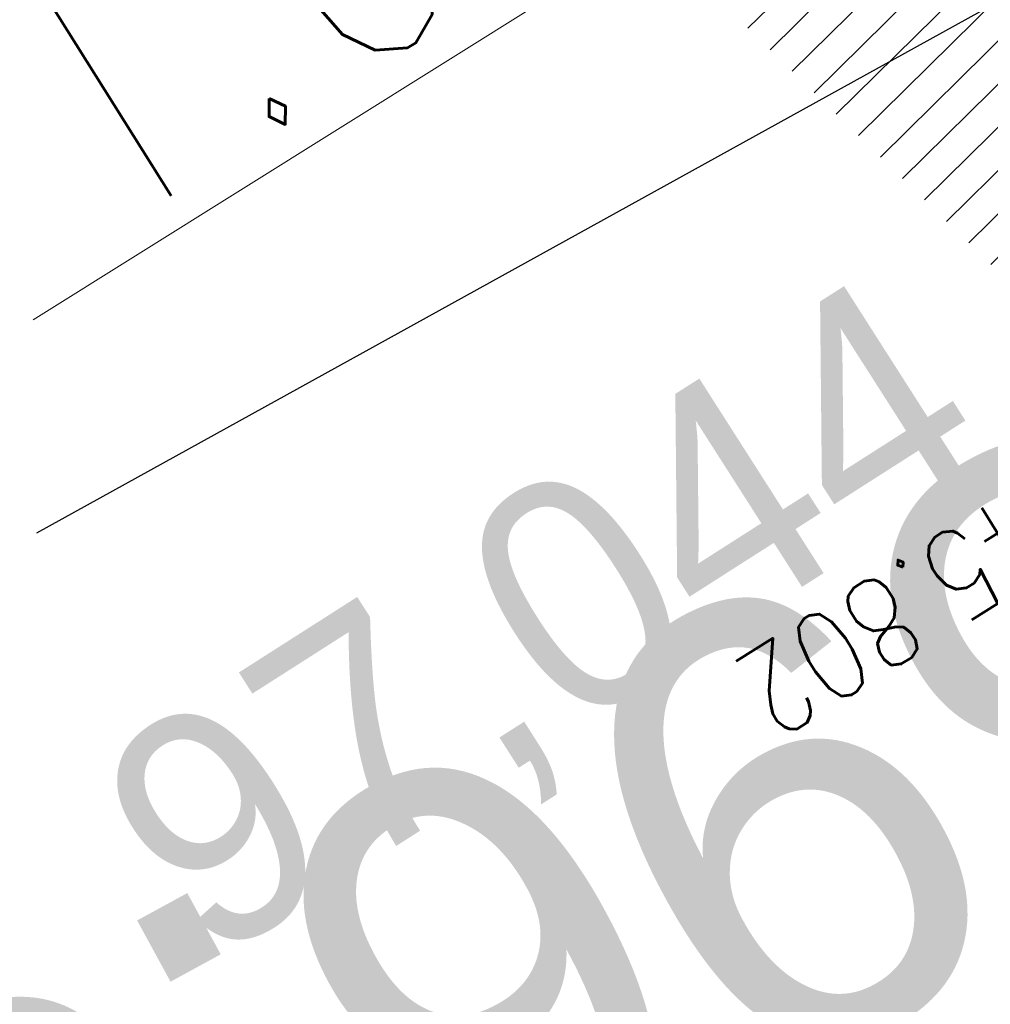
# Model space of a CAD drawing. Header units: metres. Extents: x 3458045 to 3462392, y 5482308 to 5484762.
# Tile 91 of 256: x 3459765.67 to 3459767.56, y 5483558 to 5483559.92. Entities that reach past the tile are written whole.
import ezdxf
from ezdxf.enums import TextEntityAlignment as Align

# ---------------------------------------------------------------- set-up
doc = ezdxf.new("R2010")
doc.units = ezdxf.units.M
doc.header["$PDMODE"] = 3
doc.header["$PDSIZE"] = 0.1
doc.linetypes.add('AUSGEZOGEN', pattern=[2, 1, 1])
doc.linetypes.add('STRICHPUNKT2', pattern=[12.7, 6.35, -3.175, 0, -3.175])
doc.layers.get('0').update_dxf_attribs({"linetype": 'CONTINUOUS'})
doc.layers.get('DEFPOINTS').update_dxf_attribs({"linetype": 'CONTINUOUS'})
for name, color, linetype in [('SP_ACHSE_8901', 7, 'CONTINUOUS'), ('SP_ACHSE_8911', 7, 'CONTINUOUS'), ('SP_AXIS', 7, 'CONTINUOUS'), ('SP_Blockfugen', 2, 'STRICHPUNKT2'), ('SP_Rückbau', 40, 'AUSGEZOGEN'), ('SP_Vb_Planung', 10, 'CONTINUOUS'), ('SP_VERM-VA-B44', 150, 'CONTINUOUS'), ('T__AXIS', 3, 'CONTINUOUS')]:
    doc.layers.add(name, color=color, linetype=linetype)
doc.styles.add('K_ISOCP', font='k_isocp.shx')
doc.styles.add('SIMPLEX8', font='simplexd.shx', dxfattribs={"width": 0.8})
doc.styles.add('SP_F', font='romans.shx', dxfattribs={"width": 0.7, "bigfont": 'sp_f.shx'})
doc.linetypes.add('EISENBAHN', pattern='A,0.15,[130,ltypeshp.shx,S=0.25,R=0,X=0,Y=0],0.15', length=0.3)
doc.dimstyles.new('SOFI25$0', dxfattribs={"dimtxt": 2.5, "dimasz": 0.25, "dimexe": 0.9, "dimexo": 0.625, "dimgap": 0.675, "dimtad": 1, "dimdec": 3, "dimrnd": 0.001, "dimzin": 1, "dimdsep": 46, "dimtxsty": 'SP_F', "dimblk1": 'SOF_BEMSTR1', "dimblk2": 'SOF_BEMSTR2', "dimsah": 1, "dimcen": 2.5, "dimse1": 1, "dimse2": 1, "dimclrd": 1, "dimclre": 1, "dimclrt": 1, "dimaunit": 2, "dimadec": 3, "dimazin": 0, "dimtfac": 1, "dimtdec": 3, "dimtmove": 0, "dimatfit": 3, "dimfxl": 1, "dimtolj": 1, "dimtzin": 0, "dimlwd": 0, "dimlwe": 0, "dimarcsym": 0})

# ---------------------------------------------------------------- blocks, each defined once
blk = doc.blocks.new('kmr_li')
at = {"color": 1, "linetype": 'Continuous', "style": 'K_ISOCP'}
blk.add_attdef('STATION', text='', height=1, rotation=270.000058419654, dxfattribs=at).set_placement((-3.663735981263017e-15, 4.40404775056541), align=Align.MIDDLE_RIGHT)
blk.add_attdef('PARAOL', text='', height=1, rotation=270.000058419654, dxfattribs=at).set_placement((0.5, 1), align=Align.BOTTOM_RIGHT)
blk.add_attdef('PARAUL', text='', height=1, rotation=270.000058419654, dxfattribs=at).set_placement((-0.5, 1), align=Align.TOP_RIGHT)
blk = doc.blocks.new('kmr_re')
at = {"color": 1, "linetype": 'Continuous', "style": 'K_ISOCP'}
blk.add_attdef('PARAUL', text='', height=1, rotation=270.000058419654, dxfattribs=at).set_placement((-0.5, -1), align=Align.TOP_LEFT)
blk.add_attdef('PARAOL', text='', height=1, rotation=270.000058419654, dxfattribs=at).set_placement((0.5, -1), align=Align.BOTTOM_LEFT)
blk.add_attdef('STATION', text='', height=1, rotation=270.000058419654, dxfattribs=at).set_placement((0, -3.57143), align=Align.MIDDLE_LEFT)
blk = doc.blocks.new('SOF_BEMSTR2')
at = {"color": 0, "linetype": 'ByBlock', "lineweight": -2}
for p, q in [((0, -20), (0, 8.5)), ((3.535, 3.535), (-3.535, -3.535)), ((-5, 0), (5, 0))]:
    blk.add_line(p, q, dxfattribs=at)
blk = doc.blocks.new('SOF_BEMSTR1')
at = {"color": 0, "linetype": 'ByBlock', "lineweight": -2}
for p, q in [((0, 20), (0, -8.5)), ((3.535, 3.535), (-3.535, -3.535)), ((-5, 0), (5, 0))]:
    blk.add_line(p, q, dxfattribs=at)
blk = doc.blocks.new('*D103')
at = {"layer": 'DEFPOINTS', "color": 0, "linetype": 'AUSGEZOGEN', "transparency": 16777216}
for p in [(3459767.336364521, 5483560.358917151), (3459769.485442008, 5483560.076529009), (3459768.068534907, 5483559.189446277)]:
    blk.add_point(p, dxfattribs=at)
at = {"layer": 'SP_VERM-VA-B44', "color": 1, "linetype": 'AUSGEZOGEN', "lineweight": 0, "transparency": 16777216}
for p, q in [((3459768.700297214, 5483561.212834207), (3459767.389338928, 5483560.392082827)), ((3459767.336364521, 5483560.358917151), (3459765.694157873, 5483559.330781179))]:
    blk.add_line(p, q, dxfattribs=at)
at = {"layer": 'SP_VERM-VA-B44', "color": 1, "linetype": 'AUSGEZOGEN', "lineweight": 0, "transparency": 16777216, "xscale": 0.0625, "yscale": 0.0625, "zscale": 0.0625}
for name, p, rotation in [('SOF_BEMSTR2', (3459768.753271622, 5483561.245999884), 32.04943896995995), ('SOF_BEMSTR1', (3459767.336364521, 5483560.358917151), 212.0494389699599)]:
    blk.add_blockref(name, p, dxfattribs=dict(at, rotation=rotation))
at = {"layer": 'SP_VERM-VA-B44', "color": 1, "linetype": 'AUSGEZOGEN', "transparency": 16777216, "insert": (3459766.233398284, 5483560.236169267), "char_height": 0.625, "attachment_point": 5, "rotation": 32.04943896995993, "style": 'SP_F'}
blk.add_mtext('\\A1;\\A1;1.67{\\H.7x;\\S2^ ;}', dxfattribs=at)
blk = doc.blocks.new('kmr_i')
at = {"color": 1, "linetype": 'Continuous'}
blk.add_line((0, 0), (0, 1.416438), dxfattribs=at)
at = {"color": 1, "linetype": 'Continuous', "style": 'SIMPLEX8', "width": 0.8}
blk.add_attdef('STATION', text='', height=1, rotation=270.000058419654, dxfattribs=at).set_placement((0, -0.50985), align=Align.MIDDLE_LEFT)

msp = doc.modelspace()

# ---------------------------------------------------------------- hatches: boundary and pattern name
at = {"layer": 'SP_Rückbau'}
h = msp.add_hatch(dxfattribs=at)
h.set_pattern_fill('MAUER', color=256, scale=0.6)
h.set_pattern_definition([(45, (0, 0), (-0.04242640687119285, 0.04242640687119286), [])])
h.paths.add_polyline_path([(3459864.739277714, 5483465.754893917), (3459864.471420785, 5483466.010773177), (3459864.126043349, 5483465.649228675), (3459864.370868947, 5483465.415350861)])
h.paths.add_polyline_path([(3459863.02524278, 5483467.392282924), (3459862.679865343, 5483467.030738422), (3459864.126043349, 5483465.649228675), (3459864.471420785, 5483466.010773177)])
h.paths.add_polyline_path([(3459861.578694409, 5483468.773404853), (3459861.233422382, 5483468.411759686), (3459862.563912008, 5483467.14150671), (3459862.679865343, 5483467.030738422), (3459863.02524278, 5483467.392282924), (3459862.90923811, 5483467.50310025)])
h.paths.add_polyline_path([(3459860.132641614, 5483470.155045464), (3459859.787104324, 5483469.793653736), (3459860.539960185, 5483469.073826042), (3459861.233422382, 5483468.411759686), (3459861.578694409, 5483468.773404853), (3459860.885364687, 5483469.435344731)])
h.paths.add_polyline_path([(3459858.862942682, 5483471.369042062), (3459858.687440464, 5483471.537576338), (3459858.34111879, 5483471.176936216), (3459858.517012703, 5483471.008025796), (3459859.787104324, 5483469.793653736), (3459860.132641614, 5483470.155045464)])
h.paths.add_polyline_path([(3459857.244879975, 5483472.922863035), (3459856.898558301, 5483472.562222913), (3459858.34111879, 5483471.176936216), (3459858.687440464, 5483471.537576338)])
h.paths.add_polyline_path([(3459855.802319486, 5483474.308149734), (3459855.455997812, 5483473.947509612), (3459856.898558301, 5483472.562222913), (3459857.244879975, 5483472.922863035)])
h.paths.add_polyline_path([(3459854.362337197, 5483475.696114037), (3459854.015050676, 5483475.336402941), (3459855.013789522, 5483474.372160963), (3459855.455997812, 5483473.947509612), (3459855.802319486, 5483474.308149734), (3459855.360594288, 5483474.732337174)])
h.paths.add_polyline_path([(3459852.923492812, 5483477.085260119), (3459852.576206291, 5483476.725549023), (3459854.015050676, 5483475.336402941), (3459854.362337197, 5483475.696114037)])
h.paths.add_polyline_path([(3459851.867415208, 5483478.104860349), (3459851.485501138, 5483478.475287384), (3459851.137386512, 5483478.116377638), (3459851.519714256, 5483477.745549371), (3459852.576206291, 5483476.725549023), (3459852.923492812, 5483477.085260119)])
h.paths.add_polyline_path([(3459850.049862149, 5483479.867745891), (3459849.701747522, 5483479.508836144), (3459851.137386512, 5483478.116377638), (3459851.485501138, 5483478.475287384)])
h.paths.add_polyline_path([(3459848.614223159, 5483481.260204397), (3459848.266108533, 5483480.90129465), (3459849.701747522, 5483479.508836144), (3459850.049862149, 5483479.867745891)])
h.paths.add_polyline_path([(3459847.180839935, 5483482.654984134), (3459846.832033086, 5483482.296747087), (3459848.033655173, 5483481.126756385), (3459848.266108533, 5483480.90129465), (3459848.614223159, 5483481.260204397), (3459848.382116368, 5483481.485329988)])
h.paths.add_polyline_path([(3459845.747891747, 5483484.05021153), (3459845.399084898, 5483483.691974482), (3459846.832033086, 5483482.296747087), (3459847.180839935, 5483482.654984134)])
h.paths.add_polyline_path([(3459844.903408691, 5483484.872464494), (3459844.315835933, 5483485.446354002), (3459843.966472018, 5483485.088660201), (3459844.554323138, 5483484.514498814), (3459845.399084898, 5483483.691974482), (3459845.747891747, 5483484.05021153)])
h.paths.add_polyline_path([(3459842.885060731, 5483486.843809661), (3459842.535696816, 5483486.486115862), (3459843.966472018, 5483485.088660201), (3459844.315835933, 5483485.446354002)])
h.paths.add_polyline_path([(3459841.454285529, 5483488.241265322), (3459841.104921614, 5483487.883571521), (3459842.535696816, 5483486.486115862), (3459842.885060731, 5483486.843809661)])
h.paths.add_polyline_path([(3459840.025134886, 5483489.640382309), (3459839.675348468, 5483489.28310166), (3459841.080427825, 5483487.907494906), (3459841.104921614, 5483487.883571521), (3459841.454285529, 5483488.241265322), (3459841.4300031, 5483488.264982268)])
h.paths.add_polyline_path([(3459838.596012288, 5483491.039527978), (3459838.246225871, 5483490.68224733), (3459839.675348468, 5483489.28310166), (3459840.025134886, 5483489.640382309)])
h.paths.add_polyline_path([(3459837.96061052, 5483491.661601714), (3459837.167517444, 5483492.439314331), (3459836.817442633, 5483492.082316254), (3459837.610680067, 5483491.304462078), (3459838.246225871, 5483490.68224733), (3459838.596012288, 5483491.039527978)])
h.paths.add_polyline_path([(3459835.739525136, 5483493.839613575), (3459835.389450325, 5483493.482615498), (3459836.817442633, 5483492.082316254), (3459837.167517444, 5483492.439314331)])
h.paths.add_polyline_path([(3459834.493941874, 5483495.061041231), (3459834.311604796, 5483495.239986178), (3459833.961386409, 5483494.883128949), (3459834.143794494, 5483494.704114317), (3459835.389450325, 5483493.482615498), (3459835.739525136, 5483493.839613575)])
h.paths.add_polyline_path([(3459832.884175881, 5483496.640859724), (3459832.533957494, 5483496.284002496), (3459833.961386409, 5483494.883128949), (3459834.311604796, 5483495.239986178)])
h.paths.add_polyline_path([(3459831.606569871, 5483497.894697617), (3459831.456749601, 5483498.041735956), (3459831.106524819, 5483497.684885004), (3459831.256345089, 5483497.537846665), (3459832.533957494, 5483496.284002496), (3459832.884175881, 5483496.640859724)])
h.paths.add_polyline_path([(3459830.029345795, 5483499.442635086), (3459829.679121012, 5483499.085784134), (3459831.106524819, 5483497.684885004), (3459831.456749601, 5483498.041735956)])
h.paths.add_polyline_path([(3459828.719230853, 5483500.728423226), (3459828.601904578, 5483500.843496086), (3459828.251795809, 5483500.486531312), (3459828.369063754, 5483500.371515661), (3459829.679121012, 5483499.085784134), (3459830.029345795, 5483499.442635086)])
h.paths.add_polyline_path([(3459827.174045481, 5483502.24393116), (3459826.823936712, 5483501.886966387), (3459828.251795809, 5483500.486531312), (3459828.601904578, 5483500.843496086)])
h.paths.add_polyline_path([(3459825.831, 5483503.5612), (3459825.746130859, 5483503.644309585), (3459825.39626063, 5483503.287111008), (3459825.480972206, 5483503.20413739), (3459826.823936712, 5483501.886966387), (3459827.174045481, 5483502.24393116)])
h.paths.add_polyline_path([(3459824.317336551, 5483505.043790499), (3459823.967466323, 5483504.686591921), (3459825.39626063, 5483503.287111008), (3459825.746130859, 5483503.644309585)])
h.paths.add_polyline_path([(3459822.940799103, 5483506.392086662), (3459822.888490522, 5483506.443218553), (3459822.538981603, 5483506.085666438), (3459822.591109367, 5483506.034711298), (3459823.967466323, 5483504.686591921), (3459824.317336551, 5483505.043790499)])
h.paths.add_polyline_path([(3459821.45828206, 5483507.841254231), (3459821.10877314, 5483507.483702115), (3459822.538981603, 5483506.085666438), (3459822.888490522, 5483506.443218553)])
h.paths.add_polyline_path([(3459820.047780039, 5483509.220026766), (3459820.028047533, 5483509.239263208), (3459819.679023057, 5483508.881238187), (3459819.698513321, 5483508.862237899), (3459821.10877314, 5483507.483702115), (3459821.45828206, 5483507.841254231)])
h.paths.add_polyline_path([(3459818.595947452, 5483510.635361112), (3459818.246922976, 5483510.277336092), (3459819.679023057, 5483508.881238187), (3459820.028047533, 5483509.239263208)])
h.paths.add_polyline_path([(3459817.163847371, 5483512.031459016), (3459816.814822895, 5483511.673433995), (3459818.246922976, 5483510.277336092), (3459818.595947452, 5483510.635361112)])
h.paths.add_polyline_path([(3459815.729571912, 5483513.425321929), (3459815.381111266, 5483513.06674812), (3459816.802198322, 5483511.685741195), (3459816.814822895, 5483511.673433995), (3459817.163847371, 5483512.031459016), (3459817.150941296, 5483512.04404064)])
h.paths.add_polyline_path([(3459814.295276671, 5483514.819164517), (3459813.946816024, 5483514.460590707), (3459815.381111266, 5483513.06674812), (3459815.729571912, 5483513.425321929)])
h.paths.add_polyline_path([(3459812.859126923, 5483516.211096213), (3459812.511147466, 5483515.852055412), (3459813.94682918, 5483514.460604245), (3459814.295276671, 5483514.819164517), (3459814.284941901, 5483514.829207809)])
h.paths.add_polyline_path([(3459811.422963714, 5483517.603014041), (3459811.074984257, 5483517.243973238), (3459812.511147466, 5483515.852055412), (3459812.859126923, 5483516.211096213)])
h.paths.add_polyline_path([(3459809.985408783, 5483518.993494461), (3459809.637790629, 5483518.634103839), (3459811.074991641, 5483517.243980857), (3459811.422963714, 5483517.603014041), (3459811.415208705, 5483517.610530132)])
h.paths.add_polyline_path([(3459808.547846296, 5483520.383967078), (3459808.200228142, 5483520.024576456), (3459809.637790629, 5483518.634103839), (3459809.985408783, 5483518.993494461)])
h.paths.add_polyline_path([(3459807.109355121, 5483521.77347891), (3459806.76197803, 5483521.413855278), (3459808.200231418, 5483520.024579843), (3459808.547846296, 5483520.383967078), (3459808.542675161, 5483520.388968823)])
h.paths.add_polyline_path([(3459805.670860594, 5483523.162987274), (3459805.323483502, 5483522.803363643), (3459806.76197803, 5483521.413855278), (3459807.109355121, 5483521.77347891)])
h.paths.add_polyline_path([(3459804.231901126, 5483524.552014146), (3459803.884644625, 5483524.192274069), (3459805.32348432, 5483522.803364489), (3459805.670860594, 5483523.162987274), (3459805.668274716, 5483523.165485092)])
h.paths.add_polyline_path([(3459802.792940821, 5483525.941040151), (3459802.445684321, 5483525.581300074), (3459803.884644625, 5483524.192274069), (3459804.231901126, 5483524.552014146)])
h.paths.add_polyline_path([(3459801.610234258, 5483527.089712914), (3459801.261879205, 5483526.731036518), (3459802.444585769, 5483525.582363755), (3459802.792940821, 5483525.941040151)])
h.paths.add_polyline_path([(3459800.175528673, 5483528.483133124), (3459799.82717362, 5483528.124456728), (3459801.261879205, 5483526.731036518), (3459801.610234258, 5483527.089712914)])
h.paths.add_polyline_path([(3459798.740823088, 5483529.876553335), (3459798.392468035, 5483529.517876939), (3459799.82717362, 5483528.124456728), (3459800.175528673, 5483528.483133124)])
h.paths.add_polyline_path([(3459797.306117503, 5483531.269973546), (3459796.95776245, 5483530.91129715), (3459798.392468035, 5483529.517876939), (3459798.740823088, 5483529.876553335)])
h.paths.add_polyline_path([(3459795.871411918, 5483532.663393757), (3459795.523056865, 5483532.304717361), (3459796.95776245, 5483530.91129715), (3459797.306117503, 5483531.269973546)])
h.paths.add_polyline_path([(3459794.436706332, 5483534.056813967), (3459794.088351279, 5483533.698137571), (3459795.523056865, 5483532.304717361), (3459795.871411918, 5483532.663393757)])
h.paths.add_polyline_path([(3459793.002000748, 5483535.450234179), (3459792.653645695, 5483535.091557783), (3459794.088351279, 5483533.698137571), (3459794.436706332, 5483534.056813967)])
h.paths.add_polyline_path([(3459791.567295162, 5483536.843654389), (3459791.218940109, 5483536.484977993), (3459792.653645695, 5483535.091557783), (3459793.002000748, 5483535.450234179)])
h.paths.add_polyline_path([(3459790.132589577, 5483538.237074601), (3459789.784234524, 5483537.878398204), (3459791.218940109, 5483536.484977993), (3459791.567295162, 5483536.843654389)])
h.paths.add_polyline_path([(3459788.697883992, 5483539.630494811), (3459788.349528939, 5483539.271818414), (3459789.784234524, 5483537.878398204), (3459790.132589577, 5483538.237074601)])
h.paths.add_polyline_path([(3459787.263178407, 5483541.023915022), (3459786.914823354, 5483540.665238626), (3459788.349528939, 5483539.271818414), (3459788.697883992, 5483539.630494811)])
h.paths.add_polyline_path([(3459785.828472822, 5483542.417335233), (3459785.480117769, 5483542.058658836), (3459786.914823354, 5483540.665238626), (3459787.263178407, 5483541.023915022)])
h.paths.add_polyline_path([(3459784.392483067, 5483543.809431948), (3459784.044474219, 5483543.450419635), (3459785.41675817, 5483542.120195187), (3459785.480117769, 5483542.058658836), (3459785.828472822, 5483542.417335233), (3459785.764940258, 5483542.479039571)])
h.paths.add_polyline_path([(3459782.95643381, 5483545.201467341), (3459782.608424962, 5483544.842455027), (3459784.044474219, 5483543.450419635), (3459784.392483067, 5483543.809431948)])
h.paths.add_polyline_path([(3459781.520384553, 5483546.593502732), (3459781.172375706, 5483546.234490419), (3459782.608424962, 5483544.842455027), (3459782.95643381, 5483545.201467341)])
h.paths.add_polyline_path([(3459780.084335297, 5483547.985538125), (3459779.736326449, 5483547.626525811), (3459781.172375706, 5483546.234490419), (3459781.520384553, 5483546.593502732)])
h.paths.add_polyline_path([(3459778.64828604, 5483549.377573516), (3459778.300277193, 5483549.018561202), (3459779.736326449, 5483547.626525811), (3459780.084335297, 5483547.985538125)])
h.paths.add_polyline_path([(3459777.212236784, 5483550.769608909), (3459776.864227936, 5483550.410596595), (3459778.300277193, 5483549.018561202), (3459778.64828604, 5483549.377573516)])
h.paths.add_polyline_path([(3459775.776187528, 5483552.161644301), (3459775.42817868, 5483551.802631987), (3459776.864227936, 5483550.410596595), (3459777.212236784, 5483550.769608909)])
h.paths.add_polyline_path([(3459774.340138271, 5483553.553679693), (3459773.992129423, 5483553.194667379), (3459775.42817868, 5483551.802631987), (3459775.776187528, 5483552.161644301)])
h.paths.add_polyline_path([(3459772.904089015, 5483554.945715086), (3459772.556080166, 5483554.586702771), (3459773.992129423, 5483553.194667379), (3459774.340138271, 5483553.553679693)])
h.paths.add_polyline_path([(3459771.468039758, 5483556.337750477), (3459771.12003091, 5483555.978738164), (3459772.556080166, 5483554.586702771), (3459772.904089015, 5483554.945715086)])
h.paths.add_polyline_path([(3459770.033904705, 5483557.731757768), (3459769.685381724, 5483557.373244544), (3459771.060673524, 5483556.036276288), (3459771.12003091, 5483555.978738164), (3459771.468039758, 5483556.337750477), (3459771.408939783, 5483556.395039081)])
h.paths.add_polyline_path([(3459768.599851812, 5483559.125849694), (3459768.251328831, 5483558.767336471), (3459769.685381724, 5483557.373244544), (3459770.033904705, 5483557.731757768)])
h.paths.add_polyline_path([(3459767.165798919, 5483560.519941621), (3459766.817275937, 5483560.161428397), (3459768.251328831, 5483558.767336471), (3459768.599851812, 5483559.125849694)])
h.paths.add_polyline_path([(3459765.731746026, 5483561.914033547), (3459765.383223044, 5483561.555520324), (3459766.817275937, 5483560.161428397), (3459767.165798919, 5483560.519941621)])
h.paths.add_polyline_path([(3459764.297693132, 5483563.308125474), (3459763.949170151, 5483562.94961225), (3459765.383223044, 5483561.555520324), (3459765.731746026, 5483561.914033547)])
h.paths.add_polyline_path([(3459762.863640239, 5483564.7022174), (3459762.515117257, 5483564.343704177), (3459763.949170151, 5483562.94961225), (3459764.297693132, 5483563.308125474)])
h.paths.add_polyline_path([(3459761.429587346, 5483566.096309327), (3459761.081064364, 5483565.737796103), (3459762.515117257, 5483564.343704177), (3459762.863640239, 5483564.7022174)])
h.paths.add_polyline_path([(3459759.995534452, 5483567.490401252), (3459759.647011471, 5483567.131888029), (3459761.081064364, 5483565.737796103), (3459761.429587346, 5483566.096309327)])
h.paths.add_polyline_path([(3459758.561481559, 5483568.88449318), (3459758.212958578, 5483568.525979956), (3459759.647011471, 5483567.131888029), (3459759.995534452, 5483567.490401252)])
h.paths.add_polyline_path([(3459758.561481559, 5483568.88449318), (3459758.453939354, 5483568.98903864), (3459757.988242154, 5483569.505731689), (3459757.527769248, 5483570.025901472), (3459757.229272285, 5483570.375537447), (3459756.849004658, 5483570.050889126), (3459757.150413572, 5483569.69784232), (3459757.615340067, 5483569.172641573), (3459758.093582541, 5483568.642029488), (3459758.212958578, 5483568.525979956)])
h.paths.add_polyline_path([(3459756.229939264, 5483571.642038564), (3459756.014242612, 5483571.962491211), (3459755.599453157, 5483571.683296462), (3459755.822256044, 5483571.35228634), (3459756.248784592, 5483570.7833876), (3459756.693086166, 5483570.233519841), (3459756.849004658, 5483570.050889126), (3459757.229272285, 5483570.375537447), (3459757.077744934, 5483570.553024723), (3459756.643393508, 5483571.090578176)])
h.paths.add_polyline_path([(3459755.029501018, 5483573.700005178), (3459754.579582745, 5483573.481891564), (3459754.890274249, 5483572.841006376), (3459755.333810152, 5483572.077952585), (3459755.599453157, 5483571.683296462), (3459756.014242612, 5483571.962491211), (3459755.757804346, 5483572.343472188), (3459755.3321, 5483573.076)])
h.paths.add_polyline_path([(3459754.646939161, 5483574.65403851), (3459754.510996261, 5483575.09540495), (3459754.403565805, 5483575.54455227), (3459754.39634124, 5483575.592016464), (3459753.902034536, 5483575.51677763), (3459753.912410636, 5483575.44860837), (3459754.028436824, 5483574.963523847), (3459754.174216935, 5483574.490218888), (3459754.500433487, 5483573.645158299), (3459754.579582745, 5483573.481891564), (3459755.029501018, 5483573.700005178), (3459754.95940849, 5483573.844589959)])
h.paths.add_polyline_path([(3459754.314636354, 5483576.447007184), (3459754.353334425, 5483576.89072359), (3459754.46093907, 5483577.323038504), (3459754.560382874, 5483577.551311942), (3459754.101990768, 5483577.751003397), (3459753.985844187, 5483577.484388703), (3459753.858641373, 5483576.973335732), (3459753.813664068, 5483576.457620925), (3459753.83643222, 5483575.947774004), (3459753.902034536, 5483575.51677763), (3459754.39634124, 5483575.592016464), (3459754.3348, 5483575.9966)])
h.paths.add_polyline_path([(3459755.1484, 5483578.4188), (3459755.47582967, 5483578.711194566), (3459755.837387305, 5483578.951415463), (3459755.903720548, 5483578.982067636), (3459755.69398373, 5483579.435951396), (3459755.592730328, 5483579.389162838), (3459755.169433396, 5483579.10792201), (3459754.789504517, 5483578.768724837), (3459754.459833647, 5483578.380215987), (3459754.188580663, 5483577.949770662), (3459754.101990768, 5483577.751003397), (3459754.560382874, 5483577.551311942), (3459754.631820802, 5483577.71529784), (3459754.863976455, 5483578.083700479)])
h.paths.add_polyline_path([(3459757.927308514, 5483579.728817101), (3459757.673794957, 5483579.768240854), (3459757.135264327, 5483579.793395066), (3459756.590858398, 5483579.743954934), (3459756.053997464, 5483579.602311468), (3459755.69398373, 5483579.435951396), (3459755.903720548, 5483578.982067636), (3459756.223939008, 5483579.130038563), (3459756.677853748, 5483579.249797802), (3459757.146262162, 5483579.292336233), (3459757.6236, 5483579.27), (3459757.85047725, 5483579.234755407)])
h.paths.add_polyline_path([(3459759.9393042, 5483579.142155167), (3459759.21260807, 5483579.41210963), (3459758.71341775, 5483579.563283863), (3459758.201100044, 5483579.68623993), (3459757.927308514, 5483579.728817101), (3459757.85047725, 5483579.234755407), (3459758.104181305, 5483579.195302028), (3459758.582502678, 5483579.08050507), (3459759.052939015, 5483578.93803866), (3459759.765188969, 5483578.673450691)])
h.paths.add_polyline_path([(3459760.164709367, 5483579.058421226), (3459759.9393042, 5483579.142155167), (3459759.765188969, 5483578.673450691), (3459759.971937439, 5483578.596647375), (3459760.842225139, 5483578.1919713), (3459761.555976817, 5483577.788952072), (3459761.801817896, 5483578.224339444), (3459761.070909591, 5483578.637046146)])
h.paths.add_polyline_path([(3459761.931307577, 5483578.151223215), (3459761.801817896, 5483578.224339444), (3459761.555976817, 5483577.788952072), (3459761.670939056, 5483577.72403875), (3459762.31161607, 5483577.30361939), (3459762.934508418, 5483576.850546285), (3459763.19540626, 5483576.646142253), (3459763.503769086, 5483577.039731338), (3459763.235841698, 5483577.249642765), (3459762.595994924, 5483577.71504801)])
h.paths.add_polyline_path([(3459763.857066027, 5483576.762935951), (3459763.503769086, 5483577.039731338), (3459763.19540626, 5483576.646142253), (3459763.544062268, 5483576.372982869), (3459764.144723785, 5483575.87909258), (3459764.740939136, 5483575.377038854), (3459765.062998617, 5483575.759501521), (3459764.464543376, 5483576.263441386)])

# ---------------------------------------------------------------- linework, layer by layer
at = {"layer": 'SP_ACHSE_8901'}
msp.add_lwpolyline([(3459663.591668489, 5483703.286996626, -0.07635280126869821), (3459773.473333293, 5483559.303809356, -0.002641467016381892), (3459775.374133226, 5483555.781152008, -0.004569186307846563), (3459777.223919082, 5483552.231482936, -0.006496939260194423), (3459778.99467187, 5483548.641798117, -0.008424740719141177), (3459780.65749407, 5483545.000945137, -0.01035260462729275), (3459782.182412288, 5483541.300318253, -0.01228054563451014), (3459783.538279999, 5483537.534590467, -0.01413463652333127), (3459784.687723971, 5483533.721318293, -0.08207750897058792), (3459786.838173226, 5483512.305550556, -0.003919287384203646), (3459786.76273028, 5483511.253718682, -0.01303019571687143), (3459786.355056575, 5483507.426454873, -0.01102537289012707), (3459785.763781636, 5483503.623102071, -0.009020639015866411), (3459785.020523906, 5483499.846402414, -0.00701597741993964), (3459784.156522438, 5483496.095398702, -0.005011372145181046), (3459783.202536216, 5483492.366201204, -0.003006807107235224), (3459782.188861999, 5483488.652741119, -0.001002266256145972), (3459781.145440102, 5483484.947508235), (3459771.436683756, 5483450.647071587, 0.001412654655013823)], format="xyb", dxfattribs=at)
at = {"layer": 'SP_ACHSE_8911'}
msp.add_lwpolyline([(3459779.96686742, 5483401.349616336, -0.1898543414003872), (3459772.018986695, 5483438.25277696, -0.004826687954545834), (3459772.198069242, 5483439.278187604, -0.01021939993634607), (3459772.732944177, 5483441.866069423, -0.007299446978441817), (3459773.358164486, 5483444.433714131, -0.004379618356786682), (3459774.043198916, 5483446.986114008, -0.001459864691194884), (3459774.758003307, 5483449.530368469), (3459784.828143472, 5483485.107649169, 0.001013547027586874), (3459785.859894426, 5483488.771659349, 0.003040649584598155), (3459786.86189714, 5483492.443894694, 0.005067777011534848), (3459787.804208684, 5483496.131855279, 0.007094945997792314), (3459788.656526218, 5483499.841583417, 0.00912217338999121), (3459789.388081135, 5483503.576917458, 0.01114947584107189), (3459789.967623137, 5483507.338729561, 0.009624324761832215), (3459790.281778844, 5483510.157052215, 0.09662808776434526), (3459787.587342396, 5483536.672911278, 0.005751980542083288), (3459787.091374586, 5483538.245251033, 0.01239267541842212), (3459785.7656972, 5483541.964703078, 0.01043849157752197), (3459784.271584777, 5483545.61987743, 0.008484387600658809), (3459782.64020641, 5483549.215992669, 0.00653034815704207), (3459780.901558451, 5483552.761574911, 0.004576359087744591), (3459779.084561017, 5483556.267715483, 0.002622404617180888), (3459777.217256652, 5483559.747366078, 0.07694129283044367), (3459666.019744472, 5483705.808740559)], format="xyb", dxfattribs=at)
at = {"layer": 'SP_AXIS'}
for points in [[(3459779.96686742, 5483401.349616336, -0.1898543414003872), (3459772.018986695, 5483438.25277696, -0.004826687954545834), (3459772.198069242, 5483439.278187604, -0.01021939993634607), (3459772.732944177, 5483441.866069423, -0.007299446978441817), (3459773.358164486, 5483444.433714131, -0.004379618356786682), (3459774.043198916, 5483446.986114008, -0.001459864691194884), (3459774.758003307, 5483449.530368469), (3459784.828143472, 5483485.107649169, 0.001013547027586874), (3459785.859894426, 5483488.771659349, 0.003040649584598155), (3459786.86189714, 5483492.443894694, 0.005067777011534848), (3459787.804208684, 5483496.131855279, 0.007094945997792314), (3459788.656526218, 5483499.841583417, 0.00912217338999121), (3459789.388081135, 5483503.576917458, 0.01114947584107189), (3459789.967623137, 5483507.338729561, 0.009624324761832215), (3459790.281778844, 5483510.157052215, 0.09662808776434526), (3459787.587342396, 5483536.672911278, 0.005751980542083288), (3459787.091374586, 5483538.245251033, 0.01239267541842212), (3459785.7656972, 5483541.964703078, 0.01043849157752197), (3459784.271584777, 5483545.61987743, 0.008484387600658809), (3459782.64020641, 5483549.215992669, 0.00653034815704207), (3459780.901558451, 5483552.761574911, 0.004576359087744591), (3459779.084561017, 5483556.267715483, 0.002622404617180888), (3459777.217256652, 5483559.747366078, 0.07694129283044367), (3459666.019744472, 5483705.808740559)], [(3459663.591668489, 5483703.286996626, -0.07635280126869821), (3459773.473333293, 5483559.303809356, -0.002641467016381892), (3459775.374133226, 5483555.781152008, -0.004569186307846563), (3459777.223919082, 5483552.231482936, -0.006496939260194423), (3459778.99467187, 5483548.641798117, -0.008424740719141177), (3459780.65749407, 5483545.000945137, -0.01035260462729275), (3459782.182412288, 5483541.300318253, -0.01228054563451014), (3459783.538279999, 5483537.534590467, -0.01413463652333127), (3459784.687723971, 5483533.721318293, -0.08207750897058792), (3459786.838173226, 5483512.305550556, -0.003919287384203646), (3459786.76273028, 5483511.253718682, -0.01303019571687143), (3459786.355056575, 5483507.426454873, -0.01102537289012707), (3459785.763781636, 5483503.623102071, -0.009020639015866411), (3459785.020523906, 5483499.846402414, -0.00701597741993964), (3459784.156522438, 5483496.095398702, -0.005011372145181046), (3459783.202536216, 5483492.366201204, -0.003006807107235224), (3459782.188861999, 5483488.652741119, -0.001002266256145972), (3459781.145440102, 5483484.947508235), (3459771.436683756, 5483450.647071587, 0.001412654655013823)], [(3459751.005568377, 5483586.854896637, -0.0004356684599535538), (3459755.6441596, 5483579.311437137, 0.0003596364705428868), (3459761.262486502, 5483570.172616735, 0.00107890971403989), (3459766.907079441, 5483561.050004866, 0.001798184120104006), (3459772.604063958, 5483551.960036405, 0.002517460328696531), (3459778.379281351, 5483542.919596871, 0.003236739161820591), (3459784.25813847, 5483533.946242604, 0.001213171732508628), (3459786.205183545, 5483531.032596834, 0.0550745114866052), (3459885.435304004, 5483413.601433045, -0.02461559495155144), (3459912.620538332, 5483385.136377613, -0.0008767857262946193), (3459913.558765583, 5483384.047938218, -0.003750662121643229), (3459918.207414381, 5483378.549185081, -0.002679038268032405), (3459922.784991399, 5483372.99108409, -0.001607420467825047), (3459927.314765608, 5483367.393927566, -0.0005358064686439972), (3459931.820513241, 5483361.777397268, 0.0005358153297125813), (3459936.326195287, 5483356.160966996, 0.000976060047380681), (3459939.401293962, 5483352.352944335, 0.00648159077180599), (3459955.991446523, 5483332.430929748), (3459959.946956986, 5483327.804321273)]]:
    msp.add_lwpolyline(points, format="xyb", dxfattribs=at)
at = {"layer": 'SP_Blockfugen'}
msp.add_line((3459781.013735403, 5483567.384380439), (3459765.700308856, 5483558.914982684), dxfattribs=at)
at = {"layer": 'SP_Vb_Planung', "linetype": 'AUSGEZOGEN', "lineweight": 13, "ltscale": 13}
for points in [[(3459780.383066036, 5483401.626706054, -0.1898543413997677), (3459772.512350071, 5483438.17158226, -0.004826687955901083), (3459772.689760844, 5483439.187416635, -0.01021939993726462), (3459773.220424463, 5483441.754880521, -0.007299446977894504), (3459773.842191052, 5483444.308341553, -0.00437961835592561), (3459774.524955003, 5483446.852281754, -0.001459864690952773), (3459775.238969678, 5483449.393725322), (3459785.309242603, 5483484.971474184, 0.001013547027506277), (3459786.341450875, 5483488.637110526, 0.003040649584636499), (3459787.34505439, 5483492.315212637, 0.005067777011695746), (3459788.289874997, 5483496.012993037, 0.007094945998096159), (3459789.145369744, 5483499.736550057, 0.009122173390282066), (3459789.88043086, 5483503.489786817, 0.01114947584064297), (3459790.463367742, 5483507.273635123, 0.009624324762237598), (3459790.779675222, 5483510.111235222, 0.09662808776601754), (3459788.06589925, 5483536.817767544, 0.005751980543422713), (3459787.566452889, 5483538.401137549, 0.01239267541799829), (3459786.232371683, 5483542.144188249, 0.01043849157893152), (3459784.730360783, 5483545.818685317, 0.00848438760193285), (3459783.09197266, 5483549.430252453, 0.006530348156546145), (3459781.347574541, 5483552.987560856, 0.004576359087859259), (3459779.526365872, 5483556.501827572, 0.002622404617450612), (3459777.656581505, 5483559.986099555, 0.07694129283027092), (3459666.366560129, 5483706.168905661)], [(3459779.550668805, 5483401.072526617, -0.1898543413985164), (3459771.525623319, 5483438.333971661, -0.00482668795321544), (3459771.70637764, 5483439.368958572, -0.01021939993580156), (3459772.245463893, 5483441.977258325, -0.007299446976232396), (3459772.874137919, 5483444.559086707, -0.004379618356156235), (3459773.561442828, 5483447.119946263, -0.001459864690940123), (3459774.277036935, 5483449.667011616), (3459784.347044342, 5483485.243824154, 0.001013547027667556), (3459785.378337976, 5483488.906208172, 0.003040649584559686), (3459786.37873989, 5483492.572576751, 0.005067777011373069), (3459787.318542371, 5483496.250717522, 0.007094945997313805), (3459788.167682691, 5483499.946616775, 0.00912217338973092), (3459788.89573141, 5483503.664048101, 0.01114947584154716), (3459789.471878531, 5483507.403824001, 0.009624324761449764), (3459789.783882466, 5483510.202869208, 0.09662808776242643), (3459787.108785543, 5483536.528055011, 0.005751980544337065), (3459786.616296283, 5483538.089364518, 0.01239267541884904), (3459785.299022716, 5483541.785217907, 0.0104384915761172), (3459783.812808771, 5483545.421069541, 0.008484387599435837), (3459782.188440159, 5483549.001732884, 0.006530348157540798), (3459780.455542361, 5483552.535588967, 0.004576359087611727), (3459778.642756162, 5483556.033603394, 0.002622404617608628), (3459776.777931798, 5483559.508632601, 0.07694129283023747), (3459665.672928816, 5483705.448575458)], [(3459663.938484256, 5483703.647161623, -0.07635280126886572), (3459773.912254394, 5483559.543284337, -0.002641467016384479), (3459775.815409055, 5483556.016259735, -0.004569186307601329), (3459777.669417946, 5483552.458486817, -0.006496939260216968), (3459779.445918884, 5483548.857149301, -0.008424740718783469), (3459781.115740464, 5483545.200970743, -0.01035260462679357), (3459782.64854634, 5483541.481202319, -0.01228054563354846), (3459784.012733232, 5483537.692369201, -0.01413463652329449), (3459785.170335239, 5483533.852033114, -0.08207750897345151), (3459787.337158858, 5483512.273717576, -0.003919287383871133), (3459787.261153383, 5483511.214039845, -0.01303019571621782), (3459786.850695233, 5483507.360558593, -0.01102537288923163), (3459786.256033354, 5483503.535419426, -0.009020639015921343), (3459785.509292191, 5483499.741019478, -0.00701597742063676), (3459784.642141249, 5483495.976342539, -0.005011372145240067), (3459783.685671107, 5483492.237435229, -0.003006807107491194), (3459782.670413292, 5483488.518173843, -0.001002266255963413), (3459781.626448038, 5483484.811011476), (3459771.917782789, 5483450.510896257, 0.001412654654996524)], [(3459663.244852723, 5483702.92683163, -0.07635280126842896), (3459773.034412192, 5483559.064334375, -0.002641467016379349), (3459774.932857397, 5483555.546044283, -0.004569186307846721), (3459776.778420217, 5483552.004479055, -0.006496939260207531), (3459778.543424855, 5483548.426446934, -0.008424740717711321), (3459780.199247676, 5483544.800919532, -0.01035260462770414), (3459781.716278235, 5483541.119434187, -0.01228054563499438), (3459783.063826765, 5483537.376811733, -0.01413463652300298), (3459784.205112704, 5483533.590603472, -0.08207750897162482), (3459786.339187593, 5483512.337383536, -0.003919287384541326), (3459786.264307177, 5483511.293397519, -0.01303019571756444), (3459785.859417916, 5483507.492351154, -0.01102537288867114), (3459785.271529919, 5483503.710784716, -0.009020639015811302), (3459784.531755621, 5483499.951785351, -0.007015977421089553), (3459783.670903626, 5483496.214454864, -0.005011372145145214), (3459782.719401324, 5483492.494967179, -0.00300680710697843), (3459781.707310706, 5483488.787308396, -0.0010022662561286), (3459780.664432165, 5483485.084004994), (3459770.955584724, 5483450.783246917, 0.001412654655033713)]]:
    msp.add_lwpolyline(points, format="xyb", dxfattribs=at)
at = {"layer": 'SP_Vb_Planung', "linetype": 'EISENBAHN', "lineweight": 13, "ltscale": 13}
for points in [[(3459779.96686742, 5483401.349616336, -0.1898543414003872), (3459772.018986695, 5483438.25277696, -0.004826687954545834), (3459772.198069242, 5483439.278187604, -0.01021939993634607), (3459772.732944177, 5483441.866069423, -0.007299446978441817), (3459773.358164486, 5483444.433714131, -0.004379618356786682), (3459774.043198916, 5483446.986114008, -0.001459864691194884), (3459774.758003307, 5483449.530368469), (3459784.828143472, 5483485.107649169, 0.001013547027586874), (3459785.859894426, 5483488.771659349, 0.003040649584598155), (3459786.86189714, 5483492.443894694, 0.005067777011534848), (3459787.804208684, 5483496.131855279, 0.007094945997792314), (3459788.656526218, 5483499.841583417, 0.00912217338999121), (3459789.388081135, 5483503.576917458, 0.01114947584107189), (3459789.967623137, 5483507.338729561, 0.009624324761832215), (3459790.281778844, 5483510.157052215, 0.09662808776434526), (3459787.587342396, 5483536.672911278, 0.005751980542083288), (3459787.091374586, 5483538.245251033, 0.01239267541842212), (3459785.7656972, 5483541.964703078, 0.01043849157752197), (3459784.271584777, 5483545.61987743, 0.008484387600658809), (3459782.64020641, 5483549.215992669, 0.00653034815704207), (3459780.901558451, 5483552.761574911, 0.004576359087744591), (3459779.084561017, 5483556.267715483, 0.002622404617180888), (3459777.217256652, 5483559.747366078, 0.07694129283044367), (3459666.019744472, 5483705.808740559)], [(3459663.591668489, 5483703.286996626, -0.07635280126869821), (3459773.473333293, 5483559.303809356, -0.002641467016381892), (3459775.374133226, 5483555.781152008, -0.004569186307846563), (3459777.223919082, 5483552.231482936, -0.006496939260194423), (3459778.99467187, 5483548.641798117, -0.008424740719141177), (3459780.65749407, 5483545.000945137, -0.01035260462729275), (3459782.182412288, 5483541.300318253, -0.01228054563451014), (3459783.538279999, 5483537.534590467, -0.01413463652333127), (3459784.687723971, 5483533.721318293, -0.08207750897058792), (3459786.838173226, 5483512.305550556, -0.003919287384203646), (3459786.76273028, 5483511.253718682, -0.01303019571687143), (3459786.355056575, 5483507.426454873, -0.01102537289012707), (3459785.763781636, 5483503.623102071, -0.009020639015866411), (3459785.020523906, 5483499.846402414, -0.00701597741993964), (3459784.156522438, 5483496.095398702, -0.005011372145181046), (3459783.202536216, 5483492.366201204, -0.003006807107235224), (3459782.188861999, 5483488.652741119, -0.001002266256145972), (3459781.145440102, 5483484.947508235), (3459771.436683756, 5483450.647071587, 0.001412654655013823)]]:
    msp.add_lwpolyline(points, format="xyb", dxfattribs=at)
at = {"layer": 'T__AXIS'}
msp.add_lwpolyline([(3459778.510106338, 5483400.379479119, -0.1903342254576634), (3459770.308261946, 5483438.633956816, -0.004747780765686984), (3459770.492185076, 5483439.676576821, -0.01004995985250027), (3459771.039228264, 5483442.30743977, -0.007178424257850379), (3459771.676598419, 5483444.917982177, -0.00430700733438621), (3459772.373776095, 5483447.513253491, -0.00143566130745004), (3459773.100722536, 5483450.10037497), (3459783.188591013, 5483485.740191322, 0.001026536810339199), (3459784.207226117, 5483489.357853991, 0.0030796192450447), (3459785.196112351, 5483492.983739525, 0.005132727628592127), (3459786.125303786, 5483496.625336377, 0.007185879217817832), (3459786.96449061, 5483500.288656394, 0.009239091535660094), (3459787.682893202, 5483503.9774788, 0.01129238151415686), (3459788.249248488, 5483507.692577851, 0.009747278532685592), (3459788.553541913, 5483510.475773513, 0.09551363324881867), (3459785.952562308, 5483536.031808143, 0.005817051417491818), (3459785.466552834, 5483537.583032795, 0.01252784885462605), (3459784.165158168, 5483541.252057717, 0.01054572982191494), (3459782.695856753, 5483544.857255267, 0.008563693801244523), (3459781.089839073, 5483548.403770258, 0.006581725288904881), (3459779.377115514, 5483551.900089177, 0.004599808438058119), (3459777.586612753, 5483555.357286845, 0.002617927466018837), (3459775.74637472, 5483558.788311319, 0.07700078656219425), (3459664.805946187, 5483704.548261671)], format="xyb", dxfattribs=at)

# ---------------------------------------------------------------- block references
at = {"layer": 'SP_AXIS', "color": 0}
ref = msp.add_blockref('kmr_li', (3459777.217256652, 5483559.747366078), dxfattribs=dict(at, xscale=3.500000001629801, yscale=3.500000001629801, zscale=3.500000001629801, rotation=118.4827777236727))
ref.add_attrib('PARAOL', 'R=-600.0000', dxfattribs={"layer": '0', "color": 1, "linetype": 'Continuous', "height": 0.8750000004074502, "rotation": 28.48283614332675, "style": 'K_ISOCP'}).set_placement((3459773.306329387, 5483559.616415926), align=Align.BOTTOM_RIGHT)
ref = msp.add_blockref('kmr_re', (3459773.473333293, 5483559.303809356), dxfattribs=dict(at, xscale=3.500000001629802, yscale=3.500000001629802, zscale=3.500000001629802, rotation=298.6168448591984))
ref.add_attrib('PARAUL', 'R=596.5000', dxfattribs={"layer": '0', "color": 1, "linetype": 'Continuous', "height": 0.8750000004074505, "rotation": 208.6169032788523, "style": 'K_ISOCP'}).set_placement((3459769.562723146, 5483559.163708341), align=Align.TOP_LEFT)
at = {"layer": 'T__AXIS', "xscale": 0.1750000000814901, "yscale": 0.1750000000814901, "zscale": 0.1750000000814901, "rotation": 301.9552670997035}
msp.add_blockref('kmr_i', (3459768.066723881, 5483559.188353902), dxfattribs=at).add_auto_attribs({'STATION': '0+645.802'})

# ---------------------------------------------------------------- texts
at = {"layer": 'SP_VERM-VA-B44', "linetype": 'AUSGEZOGEN', "style": 'K_ISOCP'}
msp.add_text('97,044', height=0.4499999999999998, rotation=32.56152269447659, dxfattribs=at).set_placement((3459766.029133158, 5483558.067675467))

# ---------------------------------------------------------------- dimensions: what is measured, and where the dimension line sits
at = {"layer": 'SP_VERM-VA-B44', "linetype": 'AUSGEZOGEN'}
dim = msp.add_linear_dim(base=(3459767.336364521, 5483560.358917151), p1=(3459769.485442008, 5483560.076529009), p2=(3459768.068534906, 5483559.189446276), angle=212.0494389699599, text='\\A1;1.67{\\H.7x;\\S2^ ;}', dimstyle='SOFI25$0', override={"dimblk1": 'SOF_BEMSTR2', "dimblk2": 'SOF_BEMSTR1'}, dxfattribs=at)
dim.commit()
dim.dimension.update_dxf_attribs({"geometry": '*D103', "text_midpoint": (3459766.233398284, 5483560.236169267)})

doc.saveas('drawing.dxf')
